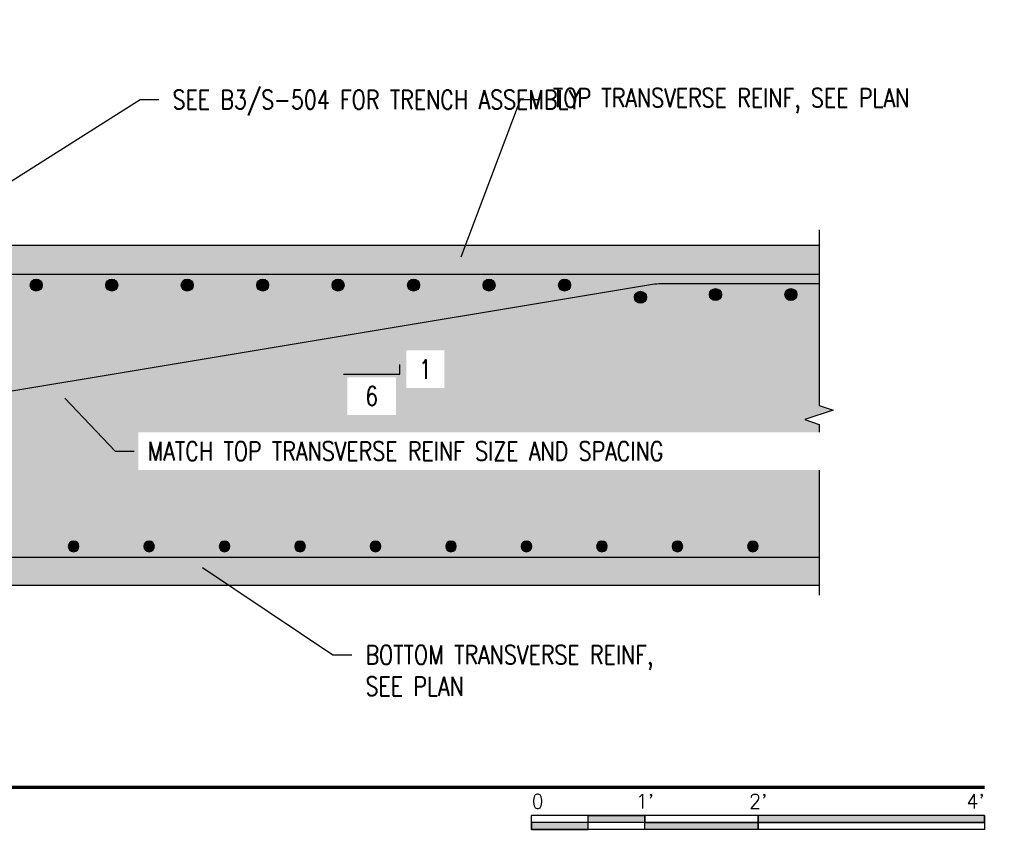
# Model space of a CAD drawing. Header units: inches. Extents: x -5 to 1609, y -2 to 105.
# Tile 5 of 11: x 106 to 211, y 3 to 90. Entities that reach past the tile are written whole.
import ezdxf
from ezdxf import colors
from ezdxf.entities.mleader import LeaderData, LeaderLine
from ezdxf.enums import TextEntityAlignment as Align
from ezdxf.math import Vec2, Vec3

# ---------------------------------------------------------------- set-up
doc = ezdxf.new("R2010")
doc.units = ezdxf.units.IN
doc.header["$MEASUREMENT"] = 0
for name, color, linetype in [('A-DETL', 3, 'Continuous'), ('A-DETL-GENF', 3, 'Continuous'), ('A-FLOR', 173, 'Continuous'), ('A-WALL-PATT', 8, 'Continuous'), ('S-ANNO-NOTE', 2, 'Continuous'), ('S-ANNO-SYMB', 2, 'Continuous')]:
    doc.layers.add(name, color=color, linetype=linetype)
doc.styles.add('Annotative', font='romans.shx', dxfattribs={"width": 0.8, "height": 0.125})
doc.styles.add('Arial', font='romans.shx', dxfattribs={"width": 0.8})
doc.styles.add('TITLES', font='swiss.ttf', dxfattribs={"width": 0.8, "height": 0.25})

# ---------------------------------------------------------------- blocks, each defined once
blk = doc.blocks.new('break line - wt 3 - Standard-1748867-Section 31')
at = {"layer": 'A-DETL-GENF', "lineweight": -3}
for p, q in [((845.83, 1.69), (845.83, -16.95)), ((847.33, -17.45), (844.33, -18.45)), ((845.83, -16.95), (847.33, -17.45)), ((844.33, -18.45), (845.83, -18.95)), ((845.83, -18.95), (845.83, -37.06))]:
    blk.add_line(p, q, dxfattribs=at)
blk = doc.blocks.new('*U20')
for points in [[(-2.625, -0.188), (-2.25, -0.188), (-2.25, -0.2344), (-2.625, -0.2344)], [(-1.5, -0.2344), (0, -0.2344), (0, -0.1875), (-1.5, -0.1875)], [(-3, -0.2812), (-2.625, -0.2812), (-2.625, -0.2344), (-3, -0.2344)], [(-2.25, -0.2349), (-1.5, -0.2349), (-1.5, -0.2812), (-2.25, -0.2812)]]:
    blk.add_hatch(color=256).paths.add_polyline_path(points)
for p, q in [((0, -0.1875), (-3, -0.1875)), ((-3, -0.2812), (-3, -0.1875)), ((-2.625, -0.2807), (-2.625, -0.188)), ((-2.25, -0.2812), (-2.25, -0.1885)), ((-1.5, -0.2812), (-1.5, -0.1885)), ((0, -0.1875), (0, -0.2812)), ((0, -0.2344), (-3, -0.2344)), ((0, -0.2812), (-3, -0.2812))]:
    blk.add_line(p, q)
at = {"flags": 128}
for points in [[(-2.625, -0.188), (-2.25, -0.188), (-2.25, -0.2344), (-2.625, -0.2344), (-2.625, -0.188)], [(-1.5, -0.2344), (0, -0.2344), (0, -0.1875), (-1.5, -0.1875), (-1.5, -0.2344)], [(-3, -0.2812), (-2.625, -0.2812), (-2.625, -0.2344), (-3, -0.2344), (-3, -0.2812)], [(-2.25, -0.2349), (-1.5, -0.2349), (-1.5, -0.2812), (-2.25, -0.2812), (-2.25, -0.2349)]]:
    blk.add_lwpolyline(points, close=True, dxfattribs=at)
at = {"style": 'Arial'}
blk.add_text('0', height=0.0937, dxfattribs=at).set_placement((-3, -0.0937), align=Align.MIDDLE_LEFT)
for s, p in [("1'", (-2.25, -0.0937)), ("2'", (-1.5, -0.0937))]:
    blk.add_text(s, height=0.09375, dxfattribs=at).set_placement(p, align=Align.MIDDLE_CENTER)
blk.add_text("4'", height=0.09375, dxfattribs=at).set_placement((0, -0.0937), align=Align.MIDDLE_RIGHT)
blk = doc.blocks.new('_DotBlank')
at = {"color": 0, "linetype": 'ByBlock', "lineweight": -2}
blk.add_line((-0.5, 0), (-1, 0), dxfattribs=at)
blk.add_circle((0, 0), 0.5, dxfattribs=at)
blk = doc.blocks.new('Reinforcing Bar Section_USACE - _10')
h = blk.add_hatch(color=256)
h.dxf.hatch_style = 1
h.paths.add_polyline_path([(-0.635, 0, 1), (0.635, 0, 1)])
blk.add_circle((0, 0), 0.635)
blk = doc.blocks.new('Reinforcing Bar Section_USACE - __9-1493162-Section 31')
h = blk.add_hatch(color=256)
h.dxf.hatch_style = 1
h.paths.add_polyline_path([(773.77, -31.89, 1), (774.89, -31.89, 1)])
for start, end in [(0, 180), (180, 0)]:
    blk.add_arc((774.33, -31.89), 0.562, start, end)
blk = doc.blocks.new('*U19')
at = {"linetype": 'Continuous', "lineweight": 70}
blk.add_line((1.125, 0.625), (13.8299, 0.625), dxfattribs=at)
at = {"lineweight": 70}
blk.add_circle((0.8125, 0.625), 0.3125, dxfattribs=at)
at = {"style": 'Arial'}
blk.add_attdef('DRAWING_AREA_TITLE', text='', height=0.1875, dxfattribs=at).set_placement((1.3743, 0.6339), align=Align.BOTTOM_LEFT)
blk.add_attdef('X#', text='', height=0.1875, dxfattribs=at).set_placement((0.8125, 0.625), align=Align.MIDDLE_CENTER)
blk.add_attdef('SCALE:', text='', height=0.0938, dxfattribs=at).set_placement((1.3743, 0.5606), align=Align.TOP_LEFT)

msp = doc.modelspace()

# ---------------------------------------------------------------- hatches: boundary and pattern name
at = {"layer": 'A-WALL-PATT', "lineweight": -3}
h = msp.add_hatch(dxfattribs=at)
h.set_pattern_fill('AR-CONC', color=8, style=0)
h.set_pattern_definition([(50, (0, 7.935), (7.1726, -0.62752), [0.75, -8.25]), (355, (0, 7.935), (-1.3875, 7.52192), [0.6, -6.6]), (100.4514, (0.598, 7.8826), (5.7851, 6.8944), [0.6374, -7.01142]), (46.184, (0, 9.935), (10.6724, -1.6552), [1.125, -12.375]), (96.6356, (0.889, 9.797), (9.3466, 9.7412), [0.9561, -10.51714]), (351.184, (0, 9.935), (9.3466, 9.7412), [0.9, -9.9]), (21, (1, 9.435), (5.96907, -4.02619), [0.75, -8.25]), (326, (1, 9.435), (2.43315, 7.2515), [0.6, -6.6]), (71.4514, (1.4974, 9.0994), (8.40222, 3.2253), [0.6374, -7.01142]), (37.5, (0, 7.935), (0.1216, 3.32894), [0, -6.52, 0, -6.7, 0, -6.625]), (7.5, (0, 7.935), (2.630695, 3.94412), [0, -3.82, 0, -6.37, 0, -2.525]), (327.5, (-2.23, 7.935), (5.338224, -0.22555), [0, -2.5, 0, -7.8, 0, -10.35]), (317.5, (-3.23, 7.935), (5.83186, 1.00105), [0, -3.25, 0, -5.18, 0, -7.35])])
h.paths.add_polyline_path([(191.1222, 65.9083), (95.605, 65.9083), (95.605, 64.3755), (95.48, 63.8755), (94.98, 63.8755), (94.98, 59.2026), (90.48, 51.4083), (90.98, 51.4083), (90.98, 50.9083), (86.48, 50.9083), (86.48, 47.9551), (85.98, 47.4551), (85.48, 47.9551), (85.48, 50.9083), (79.48, 50.9083), (79.48, 47.9551), (78.98, 47.4551), (78.48, 47.9551), (78.48, 50.9083), (76.98, 50.9083), (73.98, 50.9083), (73.98, 51.4083), (74.48, 51.4083), (69.98, 59.2026), (69.98, 63.8755), (69.48, 63.8755), (69.48, 65.9083), (65.48, 65.9083), (65.48, 63.8755), (64.98, 63.8755), (64.98, 59.2354), (60.48, 51.4411), (60.98, 51.4411), (60.98, 50.9083), (56.48, 50.9083), (56.48, 47.9551), (55.98, 47.4551), (55.48, 47.9551), (55.48, 50.9083), (49.48, 50.9083), (49.48, 47.9551), (48.98, 47.4551), (48.48, 47.9551), (48.48, 50.9083), (46.98, 50.9083), (43.98, 50.9083), (43.98, 51.4411), (44.48, 51.4411), (39.98, 59.2354), (39.98, 63.8755), (39.48, 63.8755), (39.48, 65.9083), (24.98, 65.9083), (24.98, 29.9083), (191.1222, 29.9083), (191.1222, 46.9551), (189.6222, 47.4551), (192.6222, 48.4551), (191.1222, 48.9551)])

# ---------------------------------------------------------------- linework, layer by layer
at = {"layer": 'A-DETL', "lineweight": -3}
msp.add_line((32.4912, 32.8895), (191.1222, 32.8895), dxfattribs=at)
for points in [[(191.1222, 62.86), (101.7192, 62.86, 0.41421356), (96.4692, 57.61), (96.4692, 44.8568)], [(191.1222, 61.86), (174.3438, 61.86, 0.04131065), (173.4807, 61.7886), (90.9085, 48.0266, -0.04131065), (90.0455, 47.9551), (28.5168, 47.9551)]]:
    msp.add_lwpolyline(points, format="xyb", dxfattribs=at)
at = {"layer": 'A-FLOR', "lineweight": -3}
for p, q in [((191.1222, 65.9083), (95.48, 65.9083)), ((24.98, 29.9083), (191.1222, 29.9083))]:
    msp.add_line(p, q, dxfattribs=at)
at = {"layer": 'S-ANNO-NOTE'}
for p, q in [((146.6972, 52.2982), (146.6972, 53.2982)), ((140.6972, 52.2982), (146.6972, 52.2982))]:
    msp.add_line(p, q, dxfattribs=at)

# ---------------------------------------------------------------- block references
at = {"layer": 'A-DETL-GENF', "lineweight": -3}
for name, p in [('break line - wt 3 - Standard-1748867-Section 31', (-654.7087, 65.9083)), ('Reinforcing Bar Section_USACE - _10', (108.1426, 61.725)), ('Reinforcing Bar Section_USACE - _10', (116.1426, 61.725)), ('Reinforcing Bar Section_USACE - _10', (124.1426, 61.725)), ('Reinforcing Bar Section_USACE - _10', (132.1426, 61.725)), ('Reinforcing Bar Section_USACE - _10', (140.1426, 61.725)), ('Reinforcing Bar Section_USACE - _10', (148.1426, 61.725)), ('Reinforcing Bar Section_USACE - _10', (156.1426, 61.725)), ('Reinforcing Bar Section_USACE - _10', (164.1426, 61.725)), ('Reinforcing Bar Section_USACE - _10', (172.1915, 60.4318)), ('Reinforcing Bar Section_USACE - _10', (180.1426, 60.725)), ('Reinforcing Bar Section_USACE - _10', (188.1426, 60.725)), ('Reinforcing Bar Section_USACE - __9-1493162-Section 31', (-662.226, 65.9083)), ('Reinforcing Bar Section_USACE - __9-1493162-Section 31', (-654.226, 65.9083)), ('Reinforcing Bar Section_USACE - __9-1493162-Section 31', (-646.226, 65.9083)), ('Reinforcing Bar Section_USACE - __9-1493162-Section 31', (-638.226, 65.9083)), ('Reinforcing Bar Section_USACE - __9-1493162-Section 31', (-630.226, 65.9083)), ('Reinforcing Bar Section_USACE - __9-1493162-Section 31', (-622.226, 65.9083)), ('Reinforcing Bar Section_USACE - __9-1493162-Section 31', (-614.226, 65.9083)), ('Reinforcing Bar Section_USACE - __9-1493162-Section 31', (-606.226, 65.9083)), ('Reinforcing Bar Section_USACE - __9-1493162-Section 31', (-598.226, 65.9083)), ('Reinforcing Bar Section_USACE - __9-1493162-Section 31', (-590.226, 65.9083))]:
    msp.add_blockref(name, p, dxfattribs=at)
at = {"layer": 'S-ANNO-SYMB', "lineweight": -3}
ref = msp.add_blockref('*U19', (-12.631, -1.5159), dxfattribs=dict(at, xscale=15.99999999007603, yscale=15.99999999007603, zscale=15.99999999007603))
ref.add_attrib('SCALE:', 'SCALE: 3/4" = 1\'-0"', dxfattribs={"layer": '0', "height": 2, "style": 'Annotative', "width": 0.796875}).set_placement((9.3577, 7.4534), align=Align.TOP_LEFT)
ref.add_attrib('DRAWING_AREA_TITLE', 'REINFORCEMENT AT DOUBLE TRENCHES', dxfattribs={"layer": '0', "height": 4, "style": 'TITLES', "width": 0.796875}).set_placement((9.3577, 8.6266), align=Align.BOTTOM_LEFT)
ref.add_attrib('X#', 'B1', dxfattribs={"layer": '0', "height": 4, "style": 'TITLES', "width": 0.796875}).set_placement((0.369, 8.4841), align=Align.MIDDLE_CENTER)
at = {"layer": 'S-ANNO-SYMB', "lineweight": -3, "xscale": 16, "yscale": 16, "zscale": 16}
msp.add_blockref('*U20', (208.6472, 8.4841), dxfattribs=at)

# ---------------------------------------------------------------- leaders
at = {"layer": 'S-ANNO-NOTE', "lineweight": -3}
ml = msp.add_multileader_mtext('Standard', dxfattribs=at)
ml.set_content('SEE B3/S-504 FOR TRENCH ASSEMBLY', color=256, style='Annotative')
ml.set_leader_properties(color=1, linetype='ByLayer', lineweight=-1)
ml.build(insert=Vec2(0, 0))
ml.multileader.update_dxf_attribs({"text_right_attachment_type": 3, "dogleg_length": 0.125, "arrow_head_size": 2, "scale": 16})
ctx = ml.context
ctx.base_point, ctx.scale, ctx.char_height, ctx.arrow_head_size, ctx.landing_gap_size, ctx.plane_origin = Vec3(-6.071, 88.7062), 16, 2, 2, 1.44, Vec3(56.5686, 73.5248)
ctx.right_attachment = 3
notes = []
notes.append((ctx, [(1, (1, 1, 0), (23.4947, 84.9919), (-1, 0), 2, [(0, [(48.105, 78.8144)], 0, [])])]))
ctx.mtext.insert, ctx.mtext.width, ctx.mtext.flow_direction = Vec3(-4.631, 89.7062), 25.688996, 5
ml = msp.add_multileader_mtext('Standard', dxfattribs=at)
ml.set_content('SEE B3/S-504 FOR TRENCH ASSEMBLY', color=256, style='Annotative')
ml.set_leader_properties(color=1, linetype='ByLayer', lineweight=-1)
ml.build(insert=Vec2(0, 0))
ml.multileader.update_dxf_attribs({"text_right_attachment_type": 3, "dogleg_length": 0.125, "arrow_head_size": 2, "scale": 16})
ctx = ml.context
ctx.base_point, ctx.scale, ctx.char_height, ctx.arrow_head_size, ctx.landing_gap_size, ctx.plane_origin = Vec3(121.1426, 81.3924), 16, 2, 2, 1.44, Vec3(92.016, 65.8917)
ctx.right_attachment = 3
notes.append((ctx, [(0, (1, 1, 0), (119.1426, 81.3924), (1, 0), 2, [(0, [(94.6016, 65.8917)], 0, [])])]))
ctx.mtext.insert, ctx.mtext.width, ctx.mtext.flow_direction = Vec3(122.5826, 82.3924), 25.688996, 5
ml = msp.add_multileader_mtext('Standard', dxfattribs=at)
ml.set_content('TOP TRANSVERSE REINF, SEE PLAN', color=256, style='Annotative')
ml.set_leader_properties(color=1, linetype='ByLayer', lineweight=-1)
ml.build(insert=Vec2(0, 0))
ml.multileader.update_dxf_attribs({"text_right_attachment_type": 3, "dogleg_length": 0.125, "arrow_head_size": 2, "scale": 16})
ctx = ml.context
ctx.base_point, ctx.scale, ctx.char_height, ctx.arrow_head_size, ctx.landing_gap_size, ctx.plane_origin = Vec3(161.4576, 81.3924), 16, 2, 2, 1.44, Vec3(147.1399, 63.894)
ctx.right_attachment = 3
notes.append((ctx, [(0, (1, 1, 0), (159.4576, 81.3924), (1, 0), 2, [(0, [(152.4878, 62.86)], 0, [])])]))
ctx.mtext.insert, ctx.mtext.width, ctx.mtext.flow_direction = Vec3(162.8976, 82.5828), 20.76043, 5
ml = msp.add_multileader_mtext('Standard', dxfattribs=at)
ml.set_content('TOP LONGITUDINAL REINF, SEE PLAN', color=256, style='Annotative')
ml.set_leader_properties(color=1, linetype='ByLayer', lineweight=-1)
ml.set_arrow_properties(name='DOTBLANK')
ml.build(insert=Vec2(0, 0))
ml.multileader.update_dxf_attribs({"text_right_attachment_type": 3, "dogleg_length": 0.125, "arrow_head_size": 2, "scale": 16})
ctx = ml.context
ctx.base_point, ctx.scale, ctx.char_height, ctx.arrow_head_size, ctx.landing_gap_size, ctx.plane_origin = Vec3(-6.071, 34.3634), 16, 2, 2, 1.44, Vec3(144.1254, 44.0534)
ctx.right_attachment = 3
notes.append((ctx, [(0, (1, 1, 0), (21.0566, 31.03), (-1, 0), 2, [(0, [(36.8293, 46.8301)], 0, [])])]))
ctx.mtext.insert, ctx.mtext.width, ctx.mtext.flow_direction = Vec3(-4.631, 35.5538), 28.508456, 5
ml = msp.add_multileader_mtext('Standard', dxfattribs=at)
ml.set_content('BOTTOM TRANSVERSE REINF, SEE PLAN', color=256, style='Annotative')
ml.set_leader_properties(color=1, linetype='ByLayer', lineweight=-1)
ml.build(insert=Vec2(0, 0))
ml.multileader.update_dxf_attribs({"text_right_attachment_type": 3, "dogleg_length": 0.125, "arrow_head_size": 2, "scale": 16})
ctx = ml.context
ctx.base_point, ctx.scale, ctx.char_height, ctx.arrow_head_size, ctx.landing_gap_size, ctx.plane_origin = Vec3(-6.071, 24.8921), 16, 2, 2, 1.44, Vec3(81.0173, 32.7497)
ctx.right_attachment = 3
notes.append((ctx, [(0, (1, 1, 0), (23.9518, 21.5588), (-1, 0), 2, [(0, [(42.3057, 32.8895)], 0, [])])]))
ctx.mtext.insert, ctx.mtext.width, ctx.mtext.flow_direction = Vec3(-4.631, 26.0826), 30.791997, 5
ml = msp.add_multileader_mtext('Standard', dxfattribs=at)
ml.set_content('BOTTOM TRANSVERSE REINF,\\PSEE PLAN', color=256, style='Annotative')
ml.set_leader_properties(color=1, linetype='ByLayer', lineweight=-1)
ml.build(insert=Vec2(0, 0))
ml.multileader.update_dxf_attribs({"text_right_attachment_type": 3, "dogleg_length": 0.125, "arrow_head_size": 2, "scale": 16})
ctx = ml.context
ctx.base_point, ctx.scale, ctx.char_height, ctx.arrow_head_size, ctx.landing_gap_size, ctx.plane_origin = Vec3(141.5965, 22.5192), 16, 2, 2, 1.44, Vec3(124.0864, 32.7497)
ctx.right_attachment = 3
notes.append((ctx, [(1, (1, 1, 0), (139.5965, 22.5192), (1, 0), 2, [(0, [(124.0864, 32.8895)], 0, [])])]))
ctx.mtext.insert, ctx.mtext.flow_direction = Vec3(143.0365, 23.5192), 5
for ctx, leaders in notes:
    for number, flags, end, landing, length, lines in leaders:
        leader = LeaderData()
        leader.index, (leader.has_last_leader_line, leader.has_dogleg_vector, leader.attachment_direction) = number, flags
        leader.last_leader_point, leader.dogleg_vector, leader.dogleg_length = Vec3(end), Vec3(landing), length
        for number, points, colour, breaks in lines:
            line = LeaderLine()
            line.index, line.vertices, line.color, line.breaks = number, Vec3.list(points), colors.encode_raw_color(colour), breaks
            leader.lines.append(line)
        ctx.leaders.append(leader)

# ---------------------------------------------------------------- next in the draw order: texts
at = {"layer": 'S-ANNO-NOTE', "insert": (149.3823, 52.7982), "char_height": 2, "width": 2, "attachment_point": 5, "style": 'Annotative', "bg_fill": 3, "box_fill_scale": 1.5, "bg_fill_color": 256, "bg_fill_transparency": 0}
msp.add_mtext('1', dxfattribs=at)

# ---------------------------------------------------------------- next in the draw order: leaders
at = {"layer": 'S-ANNO-NOTE', "lineweight": -3}
ml = msp.add_multileader_mtext('Standard', dxfattribs=at)
ml.set_content('MATCH TOP TRANSVERSE REINF SIZE AND SPACING', color=256, style='Annotative')
ml.set_leader_properties(color=1, linetype='ByLayer', lineweight=-1)
ml.build(insert=Vec2(0, 0))
ml.multileader.update_dxf_attribs({"text_right_attachment_type": 3, "dogleg_length": 0.125, "arrow_head_size": 2, "scale": 16})
ctx = ml.context
ctx.base_point, ctx.scale, ctx.char_height, ctx.arrow_head_size, ctx.landing_gap_size, ctx.plane_origin = Vec3(118.5155, 44.1188), 16, 2, 2, 1.44, Vec3(109.7847, 51.1726)
ctx.right_attachment = 3
notes = []
notes.append((ctx, [(0, (1, 1, 0), (116.5155, 44.1188), (1, 0), 2, [(0, [(109.7847, 51.1726)], 0, [])])]))
ctx.mtext.insert, ctx.mtext.width, ctx.mtext.flow_direction = Vec3(119.9555, 45.1188), 31.224355, 5
ctx.mtext.has_bg_fill, ctx.mtext.bg_color, ctx.mtext.bg_scale_factor, ctx.mtext.bg_transparency, ctx.mtext.use_window_bg_color = 1, -1027028792, 1.5, 0, 1
for ctx, leaders in notes:
    for number, flags, end, landing, length, lines in leaders:
        leader = LeaderData()
        leader.index, (leader.has_last_leader_line, leader.has_dogleg_vector, leader.attachment_direction) = number, flags
        leader.last_leader_point, leader.dogleg_vector, leader.dogleg_length = Vec3(end), Vec3(landing), length
        for number, points, colour, breaks in lines:
            line = LeaderLine()
            line.index, line.vertices, line.color, line.breaks = number, Vec3.list(points), colors.encode_raw_color(colour), breaks
            leader.lines.append(line)
        ctx.leaders.append(leader)

# ---------------------------------------------------------------- next in the draw order: texts
at = {"layer": 'S-ANNO-NOTE', "insert": (143.6972, 49.9601), "char_height": 2, "width": 3.161524, "attachment_point": 5, "style": 'Annotative', "bg_fill": 3, "box_fill_scale": 1.5, "bg_fill_color": 256, "bg_fill_transparency": 0}
msp.add_mtext('6', dxfattribs=at)

doc.saveas('drawing.dxf')
